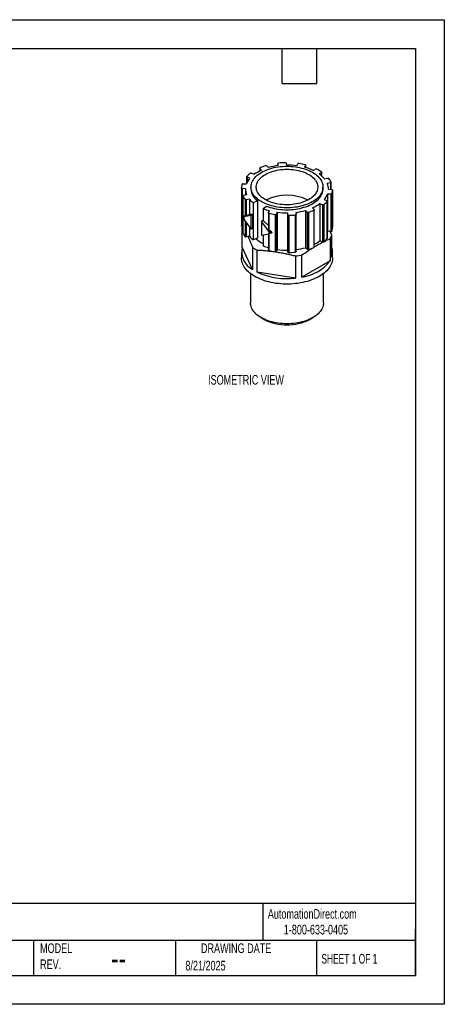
# Model space of a CAD drawing. Header units: millimetres. Extents: x 0 to 279, y 0 to 216.
# Tile 2 of 2: x 186 to 279, y 0 to 216. Entities that reach past the tile are written whole.
import ezdxf

# ---------------------------------------------------------------- set-up
doc = ezdxf.new("R2010")
doc.units = ezdxf.units.MM
doc.layers.add('DIMENSIONS', color=140, linetype='Continuous', lineweight=25)
doc.layers.add('TEXT', color=140, linetype='Continuous', lineweight=25)
doc.styles.add('SLDTEXTSTYLE0', font='TXT', dxfattribs={"width": 0.7})
doc.styles.add('SLDTEXTSTYLE1', font='TXT', dxfattribs={"width": 0.65})

msp = doc.modelspace()

# ---------------------------------------------------------------- linework, layer by layer
at = {"color": 7, "linetype": 'Continuous'}
for p, q in [((0, 215.9), (279.4, 215.9)), ((279.4, 215.9), (279.4, 0)), ((279.4, 0), (0, 0))]:
    msp.add_line(p, q, dxfattribs=at)
for p, q in [((240.45, 183.83), (240.84, 183.48)), ((242.9, 184.34), (242.9, 183.9)), ((242.98, 183.91), (242.9, 184.33)), ((242.9, 184.33), (242.9, 183.9)), ((244.69, 184.44), (244.77, 184.03)), ((247.03, 183.88), (247.27, 184.28)), ((248.97, 183.93), (248.73, 183.54)), ((248.97, 183.93), (248.97, 183.47)), ((248.98, 183.47), (248.98, 183.97)), ((236.04, 181.44), (236.04, 180)), ((237.09, 182.22), (237.7, 182)), ((238.9, 183.34), (238.9, 182.73)), ((239.31, 182.93), (238.93, 183.28)), ((238.93, 183.28), (238.93, 182.75)), ((250.66, 182.84), (251.17, 183.14)), ((252.44, 182.4), (251.93, 182.11)), ((252.44, 182.4), (252.44, 181.71)), ((252.5, 181.66), (252.5, 182.48)), ((235.28, 179.93), (235.99, 179.88)), ((236.74, 181.12), (236.14, 181.34)), ((236.14, 181.34), (236.14, 180.21)), ((236.99, 179.21), (236.99, 178.78)), ((252.79, 178.78), (252.79, 179.21)), ((253.14, 181), (253.82, 181.13)), ((254.41, 180.15), (253.74, 180.01)), ((254.41, 180.15), (254.41, 178.68)), ((254.55, 178.67), (254.55, 180.26)), ((234.9, 179.01), (234.9, 170.84)), ((235.79, 178.85), (235.08, 178.89)), ((235.08, 178.89), (235.08, 170.73)), ((235.23, 177.3), (235.23, 169.13)), ((235.24, 177.27), (235.24, 172.72)), ((235.37, 177.41), (236.05, 177.54)), ((235.79, 178.78), (235.79, 177.49)), ((254.5, 177.63), (253.79, 177.68)), ((253.79, 177.68), (253.79, 169.51)), ((253.99, 178.71), (253.99, 178.78)), ((253.99, 178.71), (254.71, 178.66)), ((254.5, 177.63), (254.5, 169.46)), ((254.72, 177.72), (254.72, 169.56)), ((254.88, 170.38), (254.88, 178.55)), ((254.88, 178.54), (254.88, 170.38)), ((235.71, 176.49), (235.71, 172.79)), ((236.64, 176.56), (235.96, 176.42)), ((235.96, 176.42), (235.96, 172.86)), ((236.64, 176.56), (236.64, 173.16)), ((238.42, 176.16), (237.44, 175.77)), ((237.44, 175.77), (237.44, 167.6)), ((238.42, 176.16), (238.42, 168)), ((239.67, 174.48), (240.36, 175.04)), ((252.69, 175.34), (252.08, 175.56)), ((252.08, 175.56), (252.08, 167.39)), ((252.69, 175.34), (252.69, 167.17)), ((252.96, 175.37), (252.96, 167.2)), ((253.04, 176.44), (253.65, 176.22)), ((253.72, 176.06), (253.72, 167.9)), ((253.74, 167.95), (253.74, 176.12)), ((235.43, 172.83), (235.23, 172.71)), ((237.03, 172.97), (235.45, 172.68)), ((236.64, 173.16), (235.96, 172.86)), ((237.41, 173.19), (237.03, 172.97)), ((237.03, 169.99), (237.03, 172.97)), ((237.41, 170.22), (237.41, 173.19)), ((239.67, 174.48), (239.67, 171.85)), ((240.8, 173.59), (240.8, 170)), ((240.81, 173.62), (241.05, 174.02)), ((240.92, 173.48), (240.92, 169.78)), ((242.27, 173.21), (242.27, 165.04)), ((242.75, 173.67), (242.51, 173.28)), ((242.51, 173.28), (242.51, 165.12)), ((242.75, 173.67), (242.75, 165.51)), ((245.09, 173.11), (245.01, 173.53)), ((245.01, 173.53), (245.01, 165.36)), ((245.09, 173.11), (245.09, 164.95)), ((245.3, 173.01), (245.3, 164.84)), ((246.72, 173.1), (246.72, 164.94)), ((246.8, 173.64), (246.88, 173.23)), ((246.88, 165.05), (246.88, 173.22)), ((249.33, 173.72), (248.95, 174.08)), ((248.95, 174.08), (248.95, 165.91)), ((249.33, 173.72), (249.33, 165.56)), ((249.59, 173.68), (249.59, 165.52)), ((250.47, 174.63), (250.85, 174.28)), ((250.8, 174.12), (250.8, 165.96)), ((250.88, 166.05), (250.88, 174.22)), ((235.07, 166.01), (235.07, 170.73)), ((235.23, 170.72), (235.08, 170.73)), ((235.14, 170.72), (235.23, 170.55)), ((235.24, 172.69), (235.24, 169.1)), ((235.45, 172.68), (235.45, 172.09)), ((235.45, 172.09), (237.03, 169.99)), ((235.71, 171.75), (235.71, 168.32)), ((235.96, 171.41), (235.96, 168.26)), ((239.7, 171.87), (239.32, 171.64)), ((240.89, 169.54), (239.32, 171.64)), ((239.32, 171.64), (239.32, 168.67)), ((236.64, 170.51), (236.64, 168.4)), ((237.41, 170.22), (237.03, 169.99)), ((239.32, 168.67), (240.89, 168.95)), ((239.67, 168.73), (239.67, 166.31)), ((240.8, 168.94), (240.8, 165.42)), ((240.89, 169.54), (240.89, 168.95)), ((240.92, 168.96), (240.92, 165.31)), ((241.65, 169.23), (241.46, 169.12)), ((253.79, 169.51), (253.74, 169.39)), ((254.5, 169.46), (253.79, 169.51)), ((254.71, 168.68), (254.39, 169.47)), ((254.71, 163.84), (254.71, 168.68)), ((254.88, 170.38), (254.88, 170.38)), ((236.64, 168.4), (235.96, 168.26)), ((238.42, 168), (237.44, 167.6)), ((252.69, 167.17), (252.08, 167.39)), ((254.34, 167.88), (254.34, 163.03)), ((234.89, 164.92), (234.89, 163.7)), ((237.33, 161.15), (235.07, 166.01)), ((237.33, 165.99), (237.33, 161.15)), ((238.35, 160.55), (238.35, 165.4)), ((242.75, 165.51), (242.51, 165.12)), ((245.09, 164.95), (245.01, 165.36)), ((246.77, 164.1), (246.77, 159.25)), ((248.17, 159.47), (248.17, 164.32)), ((249.33, 165.56), (248.95, 165.91)), ((254.89, 163.7), (254.89, 164.92)), ((254.34, 163.03), (248.17, 159.47)), ((236.89, 160.23), (236.89, 153.83)), ((246.77, 159.25), (238.35, 160.55)), ((252.89, 153.83), (252.89, 160.23)), ((239.23, 150.57), (239.88, 150.19)), ((249.9, 150.19), (250.55, 150.57))]:
    msp.add_line(p, q)
at = {"flags": 128}
for points in [[(250.48, 182.44), (250.81, 182.23), (251.12, 182.02), (251.4, 181.8), (251.66, 181.56), (251.9, 181.32), (252.11, 181.07), (252.29, 180.81), (252.44, 180.55), (252.57, 180.28), (252.67, 180.01), (252.74, 179.73), (252.78, 179.45), (252.79, 179.18), (252.77, 178.9), (252.72, 178.62), (252.65, 178.35), (252.54, 178.08), (252.41, 177.81), (252.25, 177.55), (252.06, 177.29), (251.84, 177.04), (251.6, 176.8), (251.33, 176.57), (251.04, 176.35), (250.73, 176.14), (250.39, 175.94), (250.04, 175.75), (249.66, 175.58), (249.27, 175.41), (248.86, 175.27), (248.43, 175.14), (248, 175.02), (247.55, 174.92), (247.09, 174.83), (246.62, 174.76), (246.15, 174.71), (245.67, 174.67), (245.19, 174.65), (244.71, 174.65), (244.23, 174.67), (243.75, 174.7), (243.28, 174.75), (242.81, 174.81), (242.35, 174.89), (241.9, 174.99), (241.46, 175.1), (241.03, 175.23), (240.62, 175.38), (240.22, 175.53), (239.84, 175.71), (239.48, 175.89), (239.14, 176.09), (238.82, 176.29), (238.52, 176.51), (238.25, 176.74), (238, 176.98), (237.78, 177.23), (237.58, 177.48), (237.41, 177.74), (237.27, 178.01), (237.16, 178.28), (237.07, 178.55), (237.02, 178.83), (236.99, 179.11), (237, 179.39), (237.03, 179.66), (237.09, 179.94), (237.18, 180.21), (237.3, 180.48), (237.45, 180.75), (237.63, 181), (237.83, 181.26), (238.06, 181.5), (238.31, 181.74), (238.59, 181.96), (238.9, 182.18), (239.22, 182.39), (239.57, 182.58), (239.93, 182.76), (240.32, 182.93), (240.72, 183.08), (241.13, 183.22), (241.56, 183.35), (242.01, 183.46), (242.46, 183.55), (242.92, 183.63), (243.39, 183.69), (243.87, 183.73), (244.35, 183.76), (244.83, 183.77), (245.31, 183.77), (245.79, 183.74), (246.27, 183.7), (246.74, 183.64), (247.21, 183.57), (247.66, 183.48), (248.11, 183.38), (248.54, 183.26), (248.96, 183.12), (249.37, 182.97), (249.76, 182.8), (250.13, 182.63), (250.48, 182.44)], [(242.9, 184.33), (242.9, 184.35), (242.91, 184.37), (242.92, 184.39), (242.94, 184.41), (242.97, 184.43), (242.99, 184.44), (243.03, 184.45), (243.06, 184.45)], [(248.86, 184.08), (248.89, 184.07), (248.92, 184.05), (248.95, 184.04), (248.96, 184.02), (248.98, 184), (248.98, 183.98), (248.98, 183.95), (248.97, 183.93)], [(236.14, 181.34), (236.11, 181.35), (236.08, 181.37), (236.06, 181.39), (236.05, 181.41), (236.04, 181.43), (236.04, 181.45), (236.05, 181.47), (236.07, 181.49)], [(249.66, 181.97), (249.97, 181.78), (250.25, 181.58), (250.51, 181.37), (250.75, 181.15), (250.96, 180.92), (251.14, 180.69), (251.29, 180.45), (251.42, 180.2), (251.52, 179.95), (251.59, 179.69), (251.63, 179.44), (251.64, 179.18), (251.62, 178.92), (251.57, 178.67), (251.5, 178.41), (251.39, 178.16), (251.26, 177.92), (251.09, 177.68), (250.91, 177.44), (250.69, 177.22), (250.45, 177), (250.18, 176.79), (249.89, 176.6), (249.58, 176.41), (249.25, 176.24), (248.9, 176.08), (248.54, 175.93), (248.15, 175.8), (247.75, 175.68), (247.34, 175.58), (246.92, 175.5), (246.49, 175.43), (246.06, 175.37), (245.62, 175.34), (245.17, 175.32), (244.72, 175.32), (244.28, 175.33), (243.84, 175.36), (243.4, 175.41), (242.96, 175.48), (242.54, 175.56), (242.13, 175.66), (241.73, 175.77), (241.34, 175.9), (240.97, 176.04), (240.61, 176.2), (240.28, 176.37), (239.96, 176.55), (239.67, 176.74), (239.4, 176.95), (239.15, 177.16), (238.93, 177.38), (238.73, 177.62), (238.56, 177.85), (238.42, 178.1), (238.31, 178.35), (238.22, 178.6), (238.17, 178.86), (238.14, 179.11), (238.15, 179.37), (238.18, 179.63), (238.24, 179.88), (238.33, 180.14), (238.45, 180.38), (238.6, 180.63), (238.78, 180.86), (238.98, 181.09), (239.21, 181.32), (239.46, 181.53), (239.74, 181.73), (240.04, 181.92), (240.36, 182.1), (240.7, 182.27), (241.06, 182.42), (241.44, 182.56), (241.83, 182.68), (242.23, 182.79), (242.65, 182.89), (243.07, 182.96), (243.51, 183.02), (243.95, 183.07), (244.39, 183.1), (244.84, 183.11), (245.28, 183.1), (245.73, 183.08), (246.17, 183.04), (246.6, 182.98), (247.03, 182.91), (247.45, 182.82), (247.86, 182.71), (248.25, 182.59), (248.63, 182.46), (248.99, 182.31), (249.34, 182.14), (249.66, 181.97)], [(238.93, 183.28), (238.91, 183.3), (238.9, 183.32), (238.9, 183.34), (238.9, 183.36), (238.91, 183.38), (238.93, 183.4), (238.95, 183.42), (238.98, 183.43)], [(252.45, 182.56), (252.47, 182.54), (252.49, 182.52), (252.5, 182.5), (252.5, 182.48), (252.49, 182.46), (252.48, 182.44), (252.46, 182.42), (252.44, 182.4)], [(254.54, 180.29), (254.55, 180.27), (254.55, 180.25), (254.54, 180.23), (254.53, 180.21), (254.51, 180.19), (254.48, 180.17), (254.45, 180.16), (254.41, 180.15)], [(235.08, 178.89), (235.04, 178.9), (235.01, 178.91), (234.97, 178.92), (234.95, 178.93), (234.93, 178.95), (234.91, 178.97), (234.9, 178.99), (234.9, 179.01)], [(235.24, 177.27), (235.23, 177.29), (235.23, 177.31), (235.24, 177.33), (235.26, 177.35), (235.28, 177.37), (235.3, 177.38), (235.33, 177.4), (235.37, 177.41)], [(240.36, 175.04), (240.76, 174.89), (241.18, 174.75), (241.62, 174.63), (242.06, 174.52), (242.52, 174.43), (242.98, 174.35), (243.46, 174.29), (243.93, 174.25), (244.42, 174.23), (244.9, 174.22), (245.38, 174.23), (245.86, 174.25), (246.34, 174.3), (246.81, 174.35), (247.28, 174.43), (247.73, 174.52), (248.18, 174.63), (248.61, 174.76), (249.03, 174.89), (249.43, 175.05), (249.82, 175.21), (250.19, 175.4), (250.54, 175.59), (250.86, 175.79), (251.17, 176.01), (251.45, 176.24), (251.71, 176.47), (251.94, 176.72), (252.14, 176.97), (252.32, 177.23), (252.47, 177.5), (252.59, 177.77), (252.69, 178.04), (252.75, 178.32), (252.78, 178.59), (252.79, 178.78)], [(254.71, 178.66), (254.74, 178.66), (254.78, 178.65), (254.81, 178.64), (254.83, 178.62), (254.86, 178.61), (254.87, 178.59), (254.88, 178.57), (254.88, 178.54)], [(253.65, 176.22), (253.68, 176.2), (253.7, 176.19), (253.72, 176.17), (253.73, 176.15), (253.74, 176.13), (253.74, 176.11), (253.73, 176.08), (253.72, 176.06)], [(240.92, 173.48), (240.89, 173.49), (240.86, 173.5), (240.84, 173.52), (240.82, 173.54), (240.81, 173.56), (240.8, 173.58), (240.8, 173.6), (240.81, 173.62)], [(246.88, 173.23), (246.88, 173.21), (246.87, 173.19), (246.86, 173.17), (246.84, 173.15), (246.82, 173.13), (246.79, 173.12), (246.75, 173.11), (246.72, 173.1)], [(250.85, 174.28), (250.87, 174.26), (250.88, 174.24), (250.88, 174.22), (250.88, 174.19), (250.87, 174.17), (250.85, 174.15), (250.83, 174.14), (250.8, 174.12)], [(235.08, 170.73), (235.04, 170.73), (235.01, 170.74), (234.97, 170.75), (234.95, 170.77), (234.93, 170.79), (234.91, 170.81), (234.9, 170.83), (234.9, 170.84)], [(235.24, 169.1), (235.23, 169.12), (235.23, 169.13)], [(240.92, 165.31), (240.89, 165.32), (240.86, 165.34), (240.84, 165.35), (240.82, 165.37), (240.81, 165.39), (240.8, 165.42), (240.8, 165.42)], [(246.88, 165.05), (246.88, 165.04), (246.87, 165.02), (246.86, 165), (246.84, 164.98), (246.82, 164.97), (246.79, 164.95), (246.75, 164.94), (246.72, 164.94)], [(254.89, 163.7), (254.89, 163.54), (254.86, 163.23), (254.8, 162.92), (254.71, 162.61), (254.6, 162.3), (254.45, 162), (254.28, 161.71), (254.08, 161.42), (253.85, 161.13), (253.6, 160.86), (253.32, 160.59), (253.01, 160.33), (252.69, 160.08), (252.33, 159.84), (251.96, 159.61), (251.57, 159.4), (251.16, 159.2), (250.72, 159.01), (250.28, 158.83), (249.81, 158.67), (249.33, 158.53), (248.84, 158.39), (248.34, 158.28), (247.83, 158.18), (247.3, 158.09), (246.78, 158.03), (246.24, 157.98), (245.7, 157.94), (245.16, 157.93), (244.62, 157.93), (244.08, 157.94), (243.54, 157.98), (243.01, 158.03), (242.48, 158.09), (241.96, 158.18), (241.44, 158.28), (240.94, 158.39), (240.45, 158.53), (239.97, 158.67), (239.51, 158.83), (239.06, 159.01), (238.63, 159.2), (238.21, 159.4), (237.82, 159.61), (237.45, 159.84), (237.1, 160.08), (236.77, 160.33), (236.47, 160.59), (236.19, 160.86), (235.93, 161.13), (235.7, 161.42), (235.5, 161.71), (235.33, 162), (235.19, 162.3), (235.07, 162.61), (234.98, 162.92), (234.92, 163.23), (234.89, 163.54), (234.89, 163.7)], [(252.89, 153.83), (252.88, 153.55), (252.83, 153.28), (252.76, 153), (252.66, 152.73), (252.53, 152.46), (252.37, 152.2), (252.19, 151.94), (251.97, 151.69), (251.74, 151.44), (251.47, 151.21), (251.19, 150.98), (250.88, 150.77), (250.55, 150.57), (250.2, 150.38), (249.82, 150.2), (249.44, 150.03), (249.03, 149.88), (248.61, 149.74), (248.17, 149.62), (247.73, 149.51), (247.27, 149.42), (246.81, 149.35), (246.33, 149.29), (245.86, 149.25), (245.37, 149.22), (244.89, 149.21), (244.41, 149.22), (243.93, 149.25), (243.45, 149.29), (242.98, 149.35), (242.51, 149.42), (242.05, 149.51), (241.61, 149.62), (241.17, 149.74), (240.75, 149.88), (240.35, 150.03), (239.96, 150.2), (239.59, 150.38), (239.23, 150.57), (238.9, 150.77), (238.59, 150.98), (238.31, 151.21), (238.04, 151.44), (237.81, 151.69), (237.6, 151.94), (237.41, 152.2), (237.25, 152.46), (237.12, 152.73), (237.02, 153), (236.95, 153.28), (236.91, 153.55), (236.89, 153.83)]]:
    msp.add_lwpolyline(points, dxfattribs=at)
for centre, radius, start, end in [((243.89, 171.78), 12.65, 107.0214, 112.8534), ((240.28, 183.6), 0.291, 54.0156, 108.5129), ((244.68, 169.98), 14.03, 96.9432, 105.8971), ((244.88, 167.46), 17.09, 91.336, 96.1071), ((244.52, 184.35), 0.195, 27.4023, 99.9144), ((244.9, 168.51), 15.52, 82.0924, 90.4646), ((247.45, 184.11), 0.248, 76.4073, 137.3991), ((245.13, 169.08), 15.45, 76.0286, 81.131), ((245.79, 172.44), 11.49, 64.9453, 75.1799), ((240.85, 177.05), 6.53, 128.0442, 137.1061), ((236.99, 181.94), 0.3, 69.6308, 122.9486), ((242.76, 175.09), 8.56, 113.7704, 126.2243), ((251.31, 182.86), 0.31, 65.1421, 117.2232), ((247.24, 174.71), 9.42, 56.4541, 63.5513), ((248.55, 177.22), 5.94, 39.4777, 55.372), ((238.36, 178.76), 3.47, 162.0422, 175.8699), ((235.24, 179.72), 0.212, 79.0323, 147.2645), ((239.81, 178.41), 4.09, 138.579, 158.9779), ((250.82, 178.77), 3.17, 358.9506, 23.1373), ((253.89, 180.88), 0.264, 46.5871, 105.0164), ((250.49, 178.37), 4.49, 25.3995, 37.0437), ((239.29, 179.19), 4.49, 205.3995, 217.0437), ((238.96, 178.79), 3.17, 178.9506, 203.1373), ((240.46, 178.98), 3.48, 183.2471, 234.0372), ((244.89, 166.94), 10.47, 64.0114, 115.9886), ((249.97, 179.15), 4.09, 318.579, 338.9779), ((254.54, 177.84), 0.212, 259.0323, 327.2645), ((251.42, 178.79), 3.47, 342.0422, 355.8699), ((235.89, 176.68), 0.264, 226.5871, 285.0164), ((240.96, 180.08), 5.57, 219.1818, 230.7801), ((247.02, 182.47), 8.56, 293.7704, 306.2243), ((252.79, 175.62), 0.3, 249.6308, 302.9486), ((248.93, 180.51), 6.53, 308.0442, 317.1061), ((244.14, 185.59), 11.98, 248.1015, 255.0589), ((244.65, 188.47), 15.45, 256.0286, 261.131), ((242.33, 173.45), 0.248, 256.4073, 317.3991), ((244.88, 189.04), 15.52, 262.0924, 270.4646), ((245.26, 173.2), 0.195, 207.4023, 279.9144), ((244.9, 190.09), 17.09, 271.336, 276.1071), ((245.1, 187.57), 14.03, 276.9432, 285.8971), ((249.5, 173.96), 0.291, 234.0156, 288.5129), ((245.89, 185.78), 12.65, 287.0214, 292.8534), ((239.29, 171.02), 4.49, 205.3995, 217.0437), ((250.89, 169.97), 4.03, 328.7542, 341.4489), ((254.54, 169.67), 0.212, 259.0323, 327.2645), ((251.42, 170.63), 3.47, 342.0422, 355.8699), ((235.89, 168.51), 0.264, 226.5871, 285.0164), ((240.96, 171.92), 5.57, 219.1818, 230.7801), ((242.53, 172.59), 6.45, 226.9393, 243.7152), ((244.07, 177.22), 11.77, 248.0614, 253.8867), ((247.15, 174.1), 8.32, 296.6482, 306.3128), ((252.79, 167.45), 0.3, 249.6308, 302.9486), ((248.93, 172.35), 6.53, 308.0442, 317.1061), ((253.66, 167.96), 0.0794, 314.7256, 358.4832), ((239.25, 164.99), 4.3, 166.3797, 243.4172), ((242.54, 173.84), 9.42, 236.4003, 243.6051), ((244.65, 180.31), 15.45, 256.0286, 261.131), ((242.33, 165.28), 0.248, 256.4073, 317.3991), ((244.88, 180.88), 15.52, 262.0924, 270.4646), ((245.26, 165.04), 0.195, 207.4023, 279.9144), ((244.9, 181.93), 17.09, 271.336, 276.1071), ((245, 180.16), 16.16, 276.2793, 281.3068), ((245.11, 179.38), 14.01, 277.2678, 285.9012), ((249.5, 165.79), 0.291, 234.0156, 288.5129), ((245.89, 177.61), 12.65, 287.0214, 292.8534), ((250.77, 166.06), 0.11, 284.4841, 352.9447), ((251.48, 164.92), 3.41, 341.4176, 18.5824), ((247.01, 168.6), 9.2, 277.2435, 322.7511), ((244.85, 174.69), 15.56, 245.3144, 277.0996), ((244.89, 159.82), 10.85, 242.5264, 297.4736)]:
    msp.add_arc(centre, radius, start, end)
for points in [[(235.71, 172.79), (235.61, 172.8), (235.51, 172.81), (235.43, 172.83)], [(237.41, 173.19), (237.12, 173.16), (236.86, 173.15), (236.64, 173.16)], [(235.23, 172.71), (235.3, 172.7), (235.37, 172.69), (235.45, 172.68)], [(235.45, 172.09), (235.37, 172.3), (235.3, 172.51), (235.23, 172.71)], [(240.89, 169.54), (241.08, 169.4), (241.27, 169.26), (241.46, 169.12)], [(241.46, 169.12), (241.27, 169.06), (241.08, 169.01), (240.89, 168.95)], [(241.65, 169.23), (241.41, 169.41), (241.16, 169.59), (240.92, 169.78)]]:
    msp.add_open_spline(points, degree=3)
for points, knots in [([(235.96, 172.86), (235.92, 172.84), (235.86, 172.82), (235.77, 172.79), (235.73, 172.79), (235.71, 172.79)], [0, 0, 0, 0, 0.5, 0.5, 1, 1, 1, 1]), ([(240.8, 170.84), (240.63, 170.99), (240.24, 171.31), (239.89, 171.67), (239.7, 171.87)], [0, 0, 0, 0, 0.461178, 1, 1, 1, 1]), ([(240.92, 169.78), (240.9, 169.8), (240.85, 169.85), (240.81, 169.93), (240.8, 169.98), (240.8, 170)], [0, 0, 0, 0, 0.355307, 0.73494, 1, 1, 1, 1]), ([(236.34, 168.33), (236.37, 168.27), (236.54, 167.89), (236.87, 167.11), (237.18, 166.37), (237.33, 165.99)], [0, 0, 0, 0, 0.086519, 0.541487, 1, 1, 1, 1]), ([(250.88, 166.09), (251.21, 166.28), (251.85, 166.67), (252.5, 166.99), (252.82, 167.15)], [0, 0, 0, 0, 0.500604, 1, 1, 1, 1]), ([(253.04, 167.27), (253.06, 167.28), (253.49, 167.5), (253.92, 167.69), (254.34, 167.88)], [0, 0, 0, 0, 0.042498, 1, 1, 1, 1]), ([(238.35, 165.4), (238.53, 165.39), (238.88, 165.37), (239.41, 165.33), (239.93, 165.29), (240.63, 165.22), (241.51, 165.12), (242.56, 164.97), (243.61, 164.8), (244.66, 164.59), (245.72, 164.36), (246.42, 164.19), (246.77, 164.1)], [0, 0, 0, 0, 0.063705, 0.126491, 0.188636, 0.250446, 0.375645, 0.500003, 0.624344, 0.749559, 0.873504, 1, 1, 1, 1]), ([(248.17, 164.32), (248.58, 164.6), (249.33, 165.13), (250.08, 165.6), (250.43, 165.81)], [0, 0, 0, 0, 0.544599, 1, 1, 1, 1])]:
    msp.add_open_spline(points, degree=3, knots=knots)
at = {"layer": 'TEXT'}
for p, q in [((6.35, 209.55), (273.05, 209.55)), ((243.84, 201.93), (243.84, 209.55)), ((251.46, 201.93), (251.46, 209.55)), ((273.05, 209.55), (273.05, 6.35)), ((243.84, 201.93), (251.46, 201.93)), ((273.05, 22.13), (6.35, 22.13)), ((239.58, 22.13), (239.58, 13.97)), ((273.05, 6.35), (273.05, 16.51)), ((273.05, 13.97), (6.35, 13.97)), ((189.3, 13.97), (189.3, 6.35)), ((220.47, 13.97), (220.47, 6.35)), ((251.35, 13.97), (251.35, 6.35)), ((6.35, 6.35), (273.05, 6.35))]:
    msp.add_line(p, q, dxfattribs=at)

# ---------------------------------------------------------------- texts
at = {"color": 179, "linetype": 'Continuous', "lineweight": 18, "char_height": 2.1167, "attachment_point": 1, "style": 'SLDTEXTSTYLE0'}
for s, insert in [('AutomationDirect.com', (240.69, 20.88)), ('1-800-633-0405', (244.19, 17.44))]:
    msp.add_mtext(s, dxfattribs=dict(at, insert=insert))
at = {"layer": 'DIMENSIONS', "insert": (227.59, 138), "char_height": 2.1167, "attachment_point": 1, "style": 'SLDTEXTSTYLE0'}
msp.add_mtext('ISOMETRIC VIEW', dxfattribs=at)
at = {"layer": 'TEXT'}
for s, insert, char_height, attachment_point, style in [('MODEL ^JREV.', (190.73, 13.36), 2.1167, 1, 'SLDTEXTSTYLE0'), ('DRAWING DATE', (233.73, 13.36), 2.1167, 2, 'SLDTEXTSTYLE0'), ('SHEET 1 OF 1', (252.44, 11.05), 2.1167, 1, 'SLDTEXTSTYLE1'), ('--', (206.3, 12.73), 5.292, 1, 'SLDTEXTSTYLE0'), ('8/21/2025', (222.61, 9.54), 2.117, 1, 'SLDTEXTSTYLE0')]:
    msp.add_mtext(s, dxfattribs=dict(at, insert=insert, char_height=char_height, attachment_point=attachment_point, style=style))

doc.saveas('drawing.dxf')
